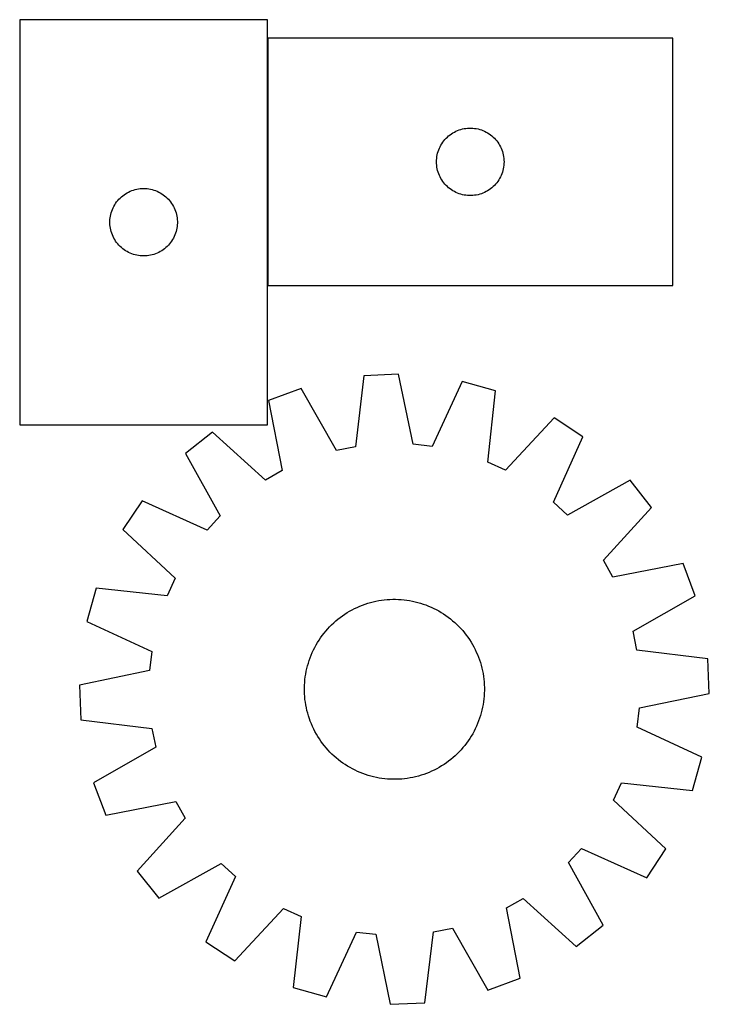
# Model space of a CAD drawing. Header units: millimetres. Extents: x 7 to 1489, y 7 to 462.
# Tile 5 of 5: x 1183 to 1489, y 24 to 462. Entities that reach past the tile are written whole.
import ezdxf

# ---------------------------------------------------------------- set-up
doc = ezdxf.new("R2010")
doc.units = ezdxf.units.MM
doc.layers.add('COMMON', color=5, linetype='CONTINUOUS', true_color=0x0000ff)
doc.layers.add('CUT', color=7, linetype='CONTINUOUS', true_color=0x000000)

msp = doc.modelspace()

# ---------------------------------------------------------------- linework, layer by layer
at = {"layer": 'COMMON'}
for p, q in [((1182.598178, 461.647768), (1182.598178, 351.647768)), ((1292.79818, 343.478822), (1292.79818, 453.478822))]:
    msp.add_line(p, q, dxfattribs=at)
at = {"layer": 'CUT'}
for p, q in [((1292.698179, 461.647768), (1182.698179, 461.647768)), ((1182.698179, 461.647768), (1182.698179, 281.647768)), ((1292.698179, 281.647768), (1292.698179, 461.647768)), ((1472.89818, 453.478822), (1292.89818, 453.478822)), ((1292.89818, 453.478822), (1292.89818, 343.478822)), ((1472.89818, 343.478822), (1472.89818, 453.478822)), ((1374.524524, 410.923977), (1375.176288, 411.338541)), ((1375.176288, 411.338541), (1375.848529, 411.719004)), ((1375.848529, 411.719004), (1376.539464, 412.064356)), ((1376.539464, 412.064356), (1377.247262, 412.373681)), ((1377.247262, 412.373681), (1377.970044, 412.64616)), ((1377.970044, 412.64616), (1378.705896, 412.88107)), ((1378.705896, 412.88107), (1379.452864, 413.077787)), ((1379.452864, 413.077787), (1380.208969, 413.235791)), ((1380.208969, 413.235791), (1380.972205, 413.354662)), ((1380.972205, 413.354662), (1381.740548, 413.434085)), ((1381.740548, 413.434085), (1382.511961, 413.473849)), ((1382.511961, 413.473849), (1383.284399, 413.473849)), ((1383.284399, 413.473849), (1384.055812, 413.434085)), ((1384.055812, 413.434085), (1384.824155, 413.354662)), ((1384.824155, 413.354662), (1385.587392, 413.235791)), ((1385.587392, 413.235791), (1386.343496, 413.077787)), ((1386.343496, 413.077787), (1387.090465, 412.88107)), ((1387.090465, 412.88107), (1387.826316, 412.64616)), ((1387.826316, 412.64616), (1388.549099, 412.373681)), ((1388.549099, 412.373681), (1389.256896, 412.064356)), ((1389.256896, 412.064356), (1389.947831, 411.719004)), ((1389.947831, 411.719004), (1390.620072, 411.338541)), ((1390.620072, 411.338541), (1391.271836, 410.923977)), ((1370.241547, 406.529265), (1370.672755, 407.170138)), ((1370.672755, 407.170138), (1371.136383, 407.787964)), ((1371.136383, 407.787964), (1371.631201, 408.381104)), ((1371.631201, 408.381104), (1372.155897, 408.947984)), ((1372.155897, 408.947984), (1372.70908, 409.487102)), ((1372.70908, 409.487102), (1373.289282, 409.997028)), ((1373.289282, 409.997028), (1373.894966, 410.47641)), ((1373.894966, 410.47641), (1374.524524, 410.923977)), ((1391.271836, 410.923977), (1391.901394, 410.47641)), ((1391.901394, 410.47641), (1392.507078, 409.997028)), ((1392.507078, 409.997028), (1393.08728, 409.487102)), ((1393.08728, 409.487102), (1393.640463, 408.947984)), ((1393.640463, 408.947984), (1394.165159, 408.381104)), ((1394.165159, 408.381104), (1394.659977, 407.787964)), ((1394.659977, 407.787964), (1395.123605, 407.170138)), ((1395.123605, 407.170138), (1395.554814, 406.529265)), ((1368.392764, 402.298889), (1368.608649, 403.040544)), ((1368.608649, 403.040544), (1368.862428, 403.770103)), ((1368.862428, 403.770103), (1369.153427, 404.48563)), ((1369.153427, 404.48563), (1369.480874, 405.185229)), ((1369.480874, 405.185229), (1369.843902, 405.867043)), ((1369.843902, 405.867043), (1370.241547, 406.529265)), ((1395.554814, 406.529265), (1395.952459, 405.867043)), ((1395.952459, 405.867043), (1396.315486, 405.185229)), ((1396.315486, 405.185229), (1396.642934, 404.48563)), ((1396.642934, 404.48563), (1396.933932, 403.770103)), ((1396.933932, 403.770103), (1397.187711, 403.040544)), ((1397.187711, 403.040544), (1397.403596, 402.298889)), ((1367.89818, 398.478822), (1367.918069, 399.251003)), ((1367.918069, 397.70664), (1367.89818, 398.478822)), ((1367.918069, 399.251003), (1367.977682, 400.021137)), ((1367.977682, 400.021137), (1368.076862, 400.78718)), ((1368.076862, 400.78718), (1368.215345, 401.547103)), ((1368.215345, 401.547103), (1368.392764, 402.298889)), ((1397.403596, 402.298889), (1397.581015, 401.547103)), ((1397.581015, 401.547103), (1397.719499, 400.78718)), ((1397.719499, 400.78718), (1397.818678, 400.021137)), ((1397.818678, 400.021137), (1397.878292, 399.251003)), ((1397.878292, 399.251003), (1397.89818, 398.478822)), ((1397.89818, 398.478822), (1397.878292, 397.70664)), ((1367.977682, 396.936507), (1367.918069, 397.70664)), ((1368.076862, 396.170463), (1367.977682, 396.936507)), ((1368.215345, 395.410541), (1368.076862, 396.170463)), ((1368.392764, 394.658755), (1368.215345, 395.410541)), ((1368.608649, 393.917099), (1368.392764, 394.658755)), ((1368.862428, 393.18754), (1368.608649, 393.917099)), ((1397.187711, 393.917099), (1396.933932, 393.18754)), ((1397.403596, 394.658755), (1397.187711, 393.917099)), ((1397.581015, 395.410541), (1397.403596, 394.658755)), ((1397.719499, 396.170463), (1397.581015, 395.410541)), ((1397.818678, 396.936507), (1397.719499, 396.170463)), ((1397.878292, 397.70664), (1397.818678, 396.936507)), ((1369.153427, 392.472013), (1368.862428, 393.18754)), ((1369.480874, 391.772415), (1369.153427, 392.472013)), ((1369.843902, 391.090601), (1369.480874, 391.772415)), ((1370.241547, 390.428379), (1369.843902, 391.090601)), ((1370.672755, 389.787505), (1370.241547, 390.428379)), ((1371.136383, 389.169679), (1370.672755, 389.787505)), ((1395.123605, 389.787505), (1394.659977, 389.169679)), ((1395.554814, 390.428379), (1395.123605, 389.787505)), ((1395.952459, 391.090601), (1395.554814, 390.428379)), ((1396.315486, 391.772415), (1395.952459, 391.090601)), ((1396.642934, 392.472013), (1396.315486, 391.772415)), ((1396.933932, 393.18754), (1396.642934, 392.472013)), ((1230.309958, 384.702047), (1230.991772, 385.065074)), ((1230.991772, 385.065074), (1231.691371, 385.392522)), ((1231.691371, 385.392522), (1232.406898, 385.68352)), ((1232.406898, 385.68352), (1233.136457, 385.937299)), ((1233.136457, 385.937299), (1233.878112, 386.153184)), ((1233.878112, 386.153184), (1234.629898, 386.330603)), ((1234.629898, 386.330603), (1235.389821, 386.469087)), ((1235.389821, 386.469087), (1236.155864, 386.568266)), ((1236.155864, 386.568266), (1236.925998, 386.627879)), ((1236.925998, 386.627879), (1237.698179, 386.647768)), ((1237.698179, 386.647768), (1238.47036, 386.627879)), ((1238.47036, 386.627879), (1239.240494, 386.568266)), ((1239.240494, 386.568266), (1240.006538, 386.469087)), ((1240.006538, 386.469087), (1240.76646, 386.330603)), ((1240.76646, 386.330603), (1241.518246, 386.153184)), ((1241.518246, 386.153184), (1242.259902, 385.937299)), ((1242.259902, 385.937299), (1242.98946, 385.68352)), ((1242.98946, 385.68352), (1243.704988, 385.392522)), ((1243.704988, 385.392522), (1244.404586, 385.065074)), ((1244.404586, 385.065074), (1245.0864, 384.702047)), ((1371.631201, 388.57654), (1371.136383, 389.169679)), ((1372.155897, 388.009659), (1371.631201, 388.57654)), ((1372.70908, 387.470541), (1372.155897, 388.009659)), ((1373.289282, 386.960615), (1372.70908, 387.470541)), ((1373.894966, 386.481233), (1373.289282, 386.960615)), ((1374.524524, 386.033667), (1373.894966, 386.481233)), ((1375.176288, 385.619102), (1374.524524, 386.033667)), ((1375.848529, 385.23864), (1375.176288, 385.619102)), ((1376.539464, 384.893288), (1375.848529, 385.23864)), ((1389.947831, 385.23864), (1389.256896, 384.893288)), ((1390.620072, 385.619102), (1389.947831, 385.23864)), ((1391.271836, 386.033667), (1390.620072, 385.619102)), ((1391.901394, 386.481233), (1391.271836, 386.033667)), ((1392.507078, 386.960615), (1391.901394, 386.481233)), ((1393.08728, 387.470541), (1392.507078, 386.960615)), ((1393.640463, 388.009659), (1393.08728, 387.470541)), ((1394.165159, 388.57654), (1393.640463, 388.009659)), ((1394.659977, 389.169679), (1394.165159, 388.57654)), ((1225.70059, 380.650982), (1226.179972, 381.256666)), ((1226.179972, 381.256666), (1226.689899, 381.836868)), ((1226.689899, 381.836868), (1227.229017, 382.390051)), ((1227.229017, 382.390051), (1227.795897, 382.914747)), ((1227.795897, 382.914747), (1228.389037, 383.409565)), ((1228.389037, 383.409565), (1229.006863, 383.873193)), ((1229.006863, 383.873193), (1229.647736, 384.304401)), ((1229.647736, 384.304401), (1230.309958, 384.702047)), ((1245.0864, 384.702047), (1245.748622, 384.304401)), ((1245.748622, 384.304401), (1246.389496, 383.873193)), ((1246.389496, 383.873193), (1247.007321, 383.409565)), ((1247.007321, 383.409565), (1247.600461, 382.914747)), ((1247.600461, 382.914747), (1248.167341, 382.390051)), ((1248.167341, 382.390051), (1248.70646, 381.836868)), ((1248.70646, 381.836868), (1249.216386, 381.256666)), ((1249.216386, 381.256666), (1249.695768, 380.650982)), ((1377.247262, 384.583962), (1376.539464, 384.893288)), ((1377.970044, 384.311483), (1377.247262, 384.583962)), ((1378.705896, 384.076574), (1377.970044, 384.311483)), ((1379.452864, 383.879856), (1378.705896, 384.076574)), ((1380.208969, 383.721852), (1379.452864, 383.879856)), ((1380.972205, 383.602982), (1380.208969, 383.721852)), ((1381.740548, 383.523559), (1380.972205, 383.602982)), ((1382.511961, 383.483795), (1381.740548, 383.523559)), ((1383.284399, 383.483795), (1382.511961, 383.483795)), ((1384.055812, 383.523559), (1383.284399, 383.483795)), ((1384.824155, 383.602982), (1384.055812, 383.523559)), ((1385.587392, 383.721852), (1384.824155, 383.602982)), ((1386.343496, 383.879856), (1385.587392, 383.721852)), ((1387.090465, 384.076574), (1386.343496, 383.879856)), ((1387.826316, 384.311483), (1387.090465, 384.076574)), ((1388.549099, 384.583962), (1387.826316, 384.311483)), ((1389.256896, 384.893288), (1388.549099, 384.583962)), ((1223.295931, 375.840053), (1223.530841, 376.575904)), ((1223.530841, 376.575904), (1223.80332, 377.298687)), ((1223.80332, 377.298687), (1224.112645, 378.006484)), ((1224.112645, 378.006484), (1224.457997, 378.697419)), ((1224.457997, 378.697419), (1224.83846, 379.36966)), ((1224.83846, 379.36966), (1225.253024, 380.021424)), ((1225.253024, 380.021424), (1225.70059, 380.650982)), ((1249.695768, 380.650982), (1250.143334, 380.021424)), ((1250.143334, 380.021424), (1250.557899, 379.36966)), ((1250.557899, 379.36966), (1250.938361, 378.697419)), ((1250.938361, 378.697419), (1251.283713, 378.006484)), ((1251.283713, 378.006484), (1251.593039, 377.298687)), ((1251.593039, 377.298687), (1251.865518, 376.575904)), ((1251.865518, 376.575904), (1252.100427, 375.840053)), ((1222.703152, 372.033987), (1222.742916, 372.8054)), ((1222.703152, 371.261549), (1222.703152, 372.033987)), ((1222.742916, 372.8054), (1222.822339, 373.573743)), ((1222.822339, 373.573743), (1222.94121, 374.336979)), ((1222.94121, 374.336979), (1223.099214, 375.093084)), ((1223.099214, 375.093084), (1223.295931, 375.840053)), ((1252.100427, 375.840053), (1252.297145, 375.093084)), ((1252.297145, 375.093084), (1252.455148, 374.336979)), ((1252.455148, 374.336979), (1252.574019, 373.573743)), ((1252.574019, 373.573743), (1252.653442, 372.8054)), ((1252.653442, 372.8054), (1252.693206, 372.033987)), ((1252.693206, 372.033987), (1252.693206, 371.261549)), ((1222.742916, 370.490136), (1222.703152, 371.261549)), ((1222.822339, 369.721793), (1222.742916, 370.490136)), ((1222.94121, 368.958557), (1222.822339, 369.721793)), ((1223.099214, 368.202452), (1222.94121, 368.958557)), ((1223.295931, 367.455484), (1223.099214, 368.202452)), ((1252.297145, 368.202452), (1252.100427, 367.455484)), ((1252.455148, 368.958557), (1252.297145, 368.202452)), ((1252.574019, 369.721793), (1252.455148, 368.958557)), ((1252.653442, 370.490136), (1252.574019, 369.721793)), ((1252.693206, 371.261549), (1252.653442, 370.490136)), ((1223.530841, 366.719632), (1223.295931, 367.455484)), ((1223.80332, 365.99685), (1223.530841, 366.719632)), ((1224.112645, 365.289052), (1223.80332, 365.99685)), ((1224.457997, 364.598117), (1224.112645, 365.289052)), ((1224.83846, 363.925876), (1224.457997, 364.598117)), ((1225.253024, 363.274112), (1224.83846, 363.925876)), ((1225.70059, 362.644554), (1225.253024, 363.274112)), ((1250.143334, 363.274112), (1249.695768, 362.644554)), ((1250.557899, 363.925876), (1250.143334, 363.274112)), ((1250.938361, 364.598117), (1250.557899, 363.925876)), ((1251.283713, 365.289052), (1250.938361, 364.598117)), ((1251.593039, 365.99685), (1251.283713, 365.289052)), ((1251.865518, 366.719632), (1251.593039, 365.99685)), ((1252.100427, 367.455484), (1251.865518, 366.719632)), ((1226.179972, 362.03887), (1225.70059, 362.644554)), ((1226.689899, 361.458668), (1226.179972, 362.03887)), ((1227.229017, 360.905485), (1226.689899, 361.458668)), ((1227.795897, 360.380789), (1227.229017, 360.905485)), ((1228.389037, 359.885971), (1227.795897, 360.380789)), ((1229.006863, 359.422343), (1228.389037, 359.885971)), ((1229.647736, 358.991135), (1229.006863, 359.422343)), ((1230.309958, 358.593489), (1229.647736, 358.991135)), ((1245.748622, 358.991135), (1245.0864, 358.593489)), ((1246.389496, 359.422343), (1245.748622, 358.991135)), ((1247.007321, 359.885971), (1246.389496, 359.422343)), ((1247.600461, 360.380789), (1247.007321, 359.885971)), ((1248.167341, 360.905485), (1247.600461, 360.380789)), ((1248.70646, 361.458668), (1248.167341, 360.905485)), ((1249.216386, 362.03887), (1248.70646, 361.458668)), ((1249.695768, 362.644554), (1249.216386, 362.03887)), ((1230.991772, 358.230462), (1230.309958, 358.593489)), ((1231.691371, 357.903015), (1230.991772, 358.230462)), ((1232.406898, 357.612016), (1231.691371, 357.903015)), ((1233.136457, 357.358237), (1232.406898, 357.612016)), ((1233.878112, 357.142352), (1233.136457, 357.358237)), ((1234.629898, 356.964933), (1233.878112, 357.142352)), ((1235.389821, 356.82645), (1234.629898, 356.964933)), ((1236.155864, 356.72727), (1235.389821, 356.82645)), ((1236.925998, 356.667657), (1236.155864, 356.72727)), ((1237.698179, 356.647768), (1236.925998, 356.667657)), ((1238.47036, 356.667657), (1237.698179, 356.647768)), ((1239.240494, 356.72727), (1238.47036, 356.667657)), ((1240.006538, 356.82645), (1239.240494, 356.72727)), ((1240.76646, 356.964933), (1240.006538, 356.82645)), ((1241.518246, 357.142352), (1240.76646, 356.964933)), ((1242.259902, 357.358237), (1241.518246, 357.142352)), ((1242.98946, 357.612016), (1242.259902, 357.358237)), ((1243.704988, 357.903015), (1242.98946, 357.612016)), ((1244.404586, 358.230462), (1243.704988, 357.903015)), ((1245.0864, 358.593489), (1244.404586, 358.230462)), ((1292.89818, 343.478822), (1472.89818, 343.478822)), ((1335.631172, 303.440164), (1331.80765, 271.906762)), ((1351.003697, 304.085156), (1335.631172, 303.440164)), ((1357.455252, 272.98287), (1351.003697, 304.085156)), ((1307.655616, 297.797994), (1293.234789, 292.434199)), ((1323.402544, 270.211603), (1307.655616, 297.797994)), ((1379.353558, 300.806256), (1365.972816, 271.997742)), ((1394.173012, 296.669308), (1379.353558, 300.806256)), ((1390.69767, 265.095636), (1394.173012, 296.669308)), ((1293.234789, 292.434199), (1299.34276, 261.262618)), ((1420.122097, 284.7903), (1398.493934, 261.526652)), ((1432.937847, 276.276366), (1420.122097, 284.7903)), ((1182.698179, 281.647768), (1292.698179, 281.647768)), ((1268.37198, 278.423254), (1256.314463, 268.865701)), ((1291.872863, 257.053105), (1268.37198, 278.423254)), ((1419.8758, 247.321959), (1432.937847, 276.276366)), ((1331.80765, 271.906762), (1323.402544, 270.211603)), ((1365.972816, 271.997742), (1357.455252, 272.98287)), ((1256.314463, 268.865701), (1271.756037, 241.107233)), ((1398.493934, 261.526652), (1390.69767, 265.095636)), ((1299.34276, 261.262618), (1291.872863, 257.053105)), ((1453.946078, 256.96005), (1426.18761, 241.518476)), ((1463.503631, 244.902532), (1453.946078, 256.96005)), ((1236.998147, 247.857471), (1228.484212, 235.04172)), ((1265.952553, 234.795423), (1236.998147, 247.857471)), ((1426.18761, 241.518476), (1419.8758, 247.321959)), ((1271.756037, 241.107233), (1265.952553, 234.795423)), ((1442.133482, 221.40165), (1463.503631, 244.902532)), ((1228.484212, 235.04172), (1251.74786, 213.413557)), ((1446.342995, 213.931752), (1442.133482, 221.40165)), ((1477.514576, 220.039724), (1446.342995, 213.931752)), ((1482.878371, 205.618897), (1477.514576, 220.039724)), ((1251.74786, 213.413557), (1248.178876, 205.617294)), ((1216.605204, 209.092635), (1212.468256, 194.273181)), ((1248.178876, 205.617294), (1216.605204, 209.092635)), ((1333.771753, 201.011356), (1334.93886, 201.477045)), ((1334.93886, 201.477045), (1336.12002, 201.905845)), ((1336.12002, 201.905845), (1337.314065, 202.297332)), ((1337.314065, 202.297332), (1338.519818, 202.651121)), ((1338.519818, 202.651121), (1339.736089, 202.966861)), ((1339.736089, 202.966861), (1340.961678, 203.244241)), ((1340.961678, 203.244241), (1342.195374, 203.482988)), ((1342.195374, 203.482988), (1343.435961, 203.682865)), ((1343.435961, 203.682865), (1344.682214, 203.843676)), ((1344.682214, 203.843676), (1345.932903, 203.965263)), ((1345.932903, 203.965263), (1347.186794, 204.047503)), ((1347.186794, 204.047503), (1348.44265, 204.090318)), ((1348.44265, 204.090318), (1349.699231, 204.093664)), ((1349.699231, 204.093664), (1350.955297, 204.057539)), ((1350.955297, 204.057539), (1352.209609, 203.981977)), ((1352.209609, 203.981977), (1353.460928, 203.867054)), ((1353.460928, 203.867054), (1354.708019, 203.712882)), ((1354.708019, 203.712882), (1355.949653, 203.519615)), ((1355.949653, 203.519615), (1357.184604, 203.287442)), ((1357.184604, 203.287442), (1358.411652, 203.016593)), ((1358.411652, 203.016593), (1359.629587, 202.707335)), ((1359.629587, 202.707335), (1360.837208, 202.359973)), ((1360.837208, 202.359973), (1362.033321, 201.974851)), ((1362.033321, 201.974851), (1363.216747, 201.552348)), ((1363.216747, 201.552348), (1364.386319, 201.09288)), ((1455.291979, 189.871969), (1482.878371, 205.618897)), ((1326.090169, 196.761692), (1327.127582, 197.470763)), ((1327.127582, 197.470763), (1328.186755, 198.146898)), ((1328.186755, 198.146898), (1329.266644, 198.78943)), ((1329.266644, 198.78943), (1330.366182, 199.397725)), ((1330.366182, 199.397725), (1331.484285, 199.971182)), ((1331.484285, 199.971182), (1332.619849, 200.509236)), ((1332.619849, 200.509236), (1333.771753, 201.011356)), ((1364.386319, 201.09288), (1365.540881, 200.596903)), ((1365.540881, 200.596903), (1366.679294, 200.064905)), ((1366.679294, 200.064905), (1367.800435, 199.49741)), ((1367.800435, 199.49741), (1368.903197, 198.89498)), ((1368.903197, 198.89498), (1369.986492, 198.258209)), ((1369.986492, 198.258209), (1371.049252, 197.587724)), ((1371.049252, 197.587724), (1372.090426, 196.884188)), ((1212.468256, 194.273181), (1241.27677, 180.892439)), ((1320.378368, 191.856988), (1321.264539, 192.747891)), ((1321.264539, 192.747891), (1322.178256, 193.610519)), ((1322.178256, 193.610519), (1323.118619, 194.444021)), ((1323.118619, 194.444021), (1324.084698, 195.247574)), ((1324.084698, 195.247574), (1325.075541, 196.020386)), ((1325.075541, 196.020386), (1326.090169, 196.761692)), ((1372.090426, 196.884188), (1373.108988, 196.148296)), ((1373.108988, 196.148296), (1374.103933, 195.380773)), ((1374.103933, 195.380773), (1375.074278, 194.582376)), ((1375.074278, 194.582376), (1376.019066, 193.753894)), ((1376.019066, 193.753894), (1376.937365, 192.896145)), ((1376.937365, 192.896145), (1377.828268, 192.009974)), ((1317.126217, 188.028611), (1317.89374, 189.023556)), ((1317.89374, 189.023556), (1318.692137, 189.993901)), ((1318.692137, 189.993901), (1319.520618, 190.938689)), ((1319.520618, 190.938689), (1320.378368, 191.856988)), ((1377.828268, 192.009974), (1378.690896, 191.096256)), ((1378.690896, 191.096256), (1379.524398, 190.155894)), ((1379.524398, 190.155894), (1380.327951, 189.189815)), ((1380.327951, 189.189815), (1381.100763, 188.198972)), ((1381.100763, 188.198972), (1381.842069, 187.184343)), ((1456.987139, 181.466863), (1455.291979, 189.871969)), ((1313.777102, 182.720058), (1314.379532, 183.82282)), ((1314.379532, 183.82282), (1315.016304, 184.906115)), ((1315.016304, 184.906115), (1315.686788, 185.968875)), ((1315.686788, 185.968875), (1316.390324, 187.010049)), ((1316.390324, 187.010049), (1317.126217, 188.028611)), ((1381.842069, 187.184343), (1382.55114, 186.146931)), ((1382.55114, 186.146931), (1383.227275, 185.087757)), ((1383.227275, 185.087757), (1383.869807, 184.007869)), ((1383.869807, 184.007869), (1384.478102, 182.90833)), ((1241.27677, 180.892439), (1240.291643, 172.374875)), ((1312.181632, 179.305942), (1312.67761, 180.460504)), ((1312.67761, 180.460504), (1313.209608, 181.598917)), ((1313.209608, 181.598917), (1313.777102, 182.720058)), ((1384.478102, 182.90833), (1385.051559, 181.790228)), ((1385.051559, 181.790228), (1385.589613, 180.654664)), ((1385.589613, 180.654664), (1386.091733, 179.50276)), ((1386.091733, 179.50276), (1386.557422, 178.335652)), ((1488.520541, 177.643341), (1456.987139, 181.466863)), ((1310.567178, 174.54921), (1310.914539, 175.756831)), ((1310.914539, 175.756831), (1311.299662, 176.952944)), ((1311.299662, 176.952944), (1311.722165, 178.13637)), ((1311.722165, 178.13637), (1312.181632, 179.305942)), ((1386.557422, 178.335652), (1386.986222, 177.154493)), ((1386.986222, 177.154493), (1387.377709, 175.960448)), ((1387.377709, 175.960448), (1387.731498, 174.754694)), ((1489.165533, 162.270816), (1488.520541, 177.643341)), ((1240.291643, 172.374875), (1209.189357, 165.92332)), ((1309.56163, 169.627642), (1309.754898, 170.869276)), ((1309.754898, 170.869276), (1309.987071, 172.104227)), ((1309.987071, 172.104227), (1310.25792, 173.331275)), ((1310.25792, 173.331275), (1310.567178, 174.54921)), ((1387.731498, 174.754694), (1388.047238, 173.538423)), ((1388.047238, 173.538423), (1388.324618, 172.312835)), ((1388.324618, 172.312835), (1388.563365, 171.079139)), ((1388.563365, 171.079139), (1388.763242, 169.838552)), ((1309.216974, 165.87492), (1309.292536, 167.129232)), ((1309.292536, 167.129232), (1309.407459, 168.380551)), ((1309.407459, 168.380551), (1309.56163, 169.627642)), ((1388.763242, 169.838552), (1388.924053, 168.592299)), ((1388.924053, 168.592299), (1389.045639, 167.341609)), ((1389.045639, 167.341609), (1389.12788, 166.087718)), ((1209.189357, 165.92332), (1209.834348, 150.550795)), ((1309.180848, 164.618854), (1309.216974, 165.87492)), ((1309.184194, 163.362273), (1309.180848, 164.618854)), ((1309.227009, 162.106417), (1309.184194, 163.362273)), ((1309.30925, 160.852526), (1309.227009, 162.106417)), ((1389.137916, 162.319215), (1389.062354, 161.064904)), ((1389.12788, 166.087718), (1389.170695, 164.831862)), ((1389.174041, 163.575281), (1389.137916, 162.319215)), ((1389.170695, 164.831862), (1389.174041, 163.575281)), ((1458.063247, 155.819261), (1489.165533, 162.270816)), ((1309.430836, 159.601837), (1309.30925, 160.852526)), ((1309.591647, 158.355584), (1309.430836, 159.601837)), ((1309.791525, 157.114997), (1309.591647, 158.355584)), ((1388.793259, 158.566493), (1388.599992, 157.324859)), ((1388.947431, 159.813585), (1388.793259, 158.566493)), ((1389.062354, 161.064904), (1388.947431, 159.813585)), ((1310.030272, 155.881301), (1309.791525, 157.114997)), ((1310.307652, 154.655712), (1310.030272, 155.881301)), ((1310.623392, 153.439441), (1310.307652, 154.655712)), ((1310.97718, 152.233688), (1310.623392, 153.439441)), ((1387.787712, 153.644925), (1387.44035, 152.437305)), ((1388.09697, 154.862861), (1387.787712, 153.644925)), ((1388.367819, 156.089909), (1388.09697, 154.862861)), ((1388.599992, 157.324859), (1388.367819, 156.089909)), ((1457.078119, 147.301697), (1458.063247, 155.819261)), ((1209.834348, 150.550795), (1241.36775, 146.727273)), ((1311.368667, 151.039643), (1310.97718, 152.233688)), ((1311.797467, 149.858483), (1311.368667, 151.039643)), ((1312.263157, 148.691376), (1311.797467, 149.858483)), ((1386.173257, 148.888194), (1385.67728, 147.733632)), ((1386.632724, 150.057765), (1386.173257, 148.888194)), ((1387.055228, 151.241191), (1386.632724, 150.057765)), ((1387.44035, 152.437305), (1387.055228, 151.241191)), ((1241.36775, 146.727273), (1243.06291, 138.322167)), ((1312.765276, 147.539472), (1312.263157, 148.691376)), ((1313.30333, 146.403908), (1312.765276, 147.539472)), ((1313.876787, 145.285805), (1313.30333, 146.403908)), ((1314.485082, 144.186267), (1313.876787, 145.285805)), ((1384.577787, 145.474078), (1383.975357, 144.371316)), ((1385.145282, 146.595219), (1384.577787, 145.474078)), ((1385.67728, 147.733632), (1385.145282, 146.595219)), ((1485.886633, 133.920954), (1457.078119, 147.301697)), ((1315.127614, 143.106378), (1314.485082, 144.186267)), ((1315.803749, 142.047205), (1315.127614, 143.106378)), ((1316.51282, 141.009792), (1315.803749, 142.047205)), ((1317.254127, 139.995164), (1316.51282, 141.009792)), ((1381.228673, 140.165524), (1380.46115, 139.17058)), ((1381.964565, 141.184086), (1381.228673, 140.165524)), ((1382.668101, 142.225261), (1381.964565, 141.184086)), ((1383.338586, 143.28802), (1382.668101, 142.225261)), ((1383.975357, 144.371316), (1383.338586, 143.28802)), ((1243.06291, 138.322167), (1215.476518, 122.575239)), ((1318.026938, 139.004321), (1317.254127, 139.995164)), ((1318.830491, 138.038242), (1318.026938, 139.004321)), ((1319.663993, 137.097879), (1318.830491, 138.038242)), ((1320.526621, 136.184162), (1319.663993, 137.097879)), ((1321.417524, 135.297991), (1320.526621, 136.184162)), ((1377.976522, 136.337148), (1377.090351, 135.446244)), ((1378.834271, 137.255446), (1377.976522, 136.337148)), ((1379.662753, 138.200234), (1378.834271, 137.255446)), ((1380.46115, 139.17058), (1379.662753, 138.200234)), ((1322.335823, 134.440241), (1321.417524, 135.297991)), ((1323.280611, 133.61176), (1322.335823, 134.440241)), ((1324.250956, 132.813363), (1323.280611, 133.61176)), ((1325.245901, 132.04584), (1324.250956, 132.813363)), ((1326.264463, 131.309947), (1325.245901, 132.04584)), ((1327.305638, 130.606411), (1326.264463, 131.309947)), ((1372.26472, 131.432443), (1371.227308, 130.723372)), ((1373.279349, 132.17375), (1372.26472, 131.432443)), ((1374.270192, 132.946561), (1373.279349, 132.17375)), ((1375.236271, 133.750114), (1374.270192, 132.946561)), ((1376.176633, 134.583616), (1375.236271, 133.750114)), ((1377.090351, 135.446244), (1376.176633, 134.583616)), ((1481.749685, 119.101501), (1485.886633, 133.920954)), ((1328.368397, 129.935927), (1327.305638, 130.606411)), ((1329.451693, 129.299156), (1328.368397, 129.935927)), ((1330.554455, 128.696725), (1329.451693, 129.299156)), ((1331.675596, 128.129231), (1330.554455, 128.696725)), ((1332.814009, 127.597233), (1331.675596, 128.129231)), ((1333.968571, 127.101255), (1332.814009, 127.597233)), ((1335.138142, 126.641788), (1333.968571, 127.101255)), ((1364.583137, 127.18278), (1363.416029, 126.71709)), ((1365.735041, 127.684899), (1364.583137, 127.18278)), ((1366.870605, 128.222953), (1365.735041, 127.684899)), ((1367.988707, 128.796411), (1366.870605, 128.222953)), ((1369.088245, 129.404705), (1367.988707, 128.796411)), ((1370.168134, 130.047237), (1369.088245, 129.404705)), ((1371.227308, 130.723372), (1370.168134, 130.047237)), ((1215.476518, 122.575239), (1220.840314, 108.154412)), ((1336.321568, 126.219285), (1335.138142, 126.641788)), ((1337.517682, 125.834162), (1336.321568, 126.219285)), ((1338.725302, 125.486801), (1337.517682, 125.834162)), ((1339.943237, 125.177543), (1338.725302, 125.486801)), ((1341.170286, 124.906694), (1339.943237, 125.177543)), ((1342.405236, 124.674521), (1341.170286, 124.906694)), ((1343.64687, 124.481253), (1342.405236, 124.674521)), ((1344.893962, 124.327082), (1343.64687, 124.481253)), ((1346.145281, 124.212159), (1344.893962, 124.327082)), ((1347.399592, 124.136597), (1346.145281, 124.212159)), ((1348.655658, 124.100471), (1347.399592, 124.136597)), ((1349.912239, 124.103817), (1348.655658, 124.100471)), ((1351.168095, 124.146632), (1349.912239, 124.103817)), ((1352.421986, 124.228873), (1351.168095, 124.146632)), ((1353.672676, 124.350459), (1352.421986, 124.228873)), ((1354.918929, 124.51127), (1353.672676, 124.350459)), ((1356.159516, 124.711148), (1354.918929, 124.51127)), ((1357.393212, 124.949895), (1356.159516, 124.711148)), ((1358.6188, 125.227275), (1357.393212, 124.949895)), ((1359.835071, 125.543015), (1358.6188, 125.227275)), ((1361.040825, 125.896803), (1359.835071, 125.543015)), ((1362.23487, 126.28829), (1361.040825, 125.896803)), ((1363.416029, 126.71709), (1362.23487, 126.28829)), ((1446.607029, 114.780579), (1450.176013, 122.576842)), ((1450.176013, 122.576842), (1481.749685, 119.101501)), ((1220.840314, 108.154412), (1252.011894, 114.262383)), ((1252.011894, 114.262383), (1256.221407, 106.792486)), ((1469.870677, 93.152416), (1446.607029, 114.780579)), ((1256.221407, 106.792486), (1234.851258, 83.291603)), ((1426.598853, 87.086902), (1432.402336, 93.398712)), ((1432.402336, 93.398712), (1461.356743, 80.336665)), ((1461.356743, 80.336665), (1469.870677, 93.152416)), ((1234.851258, 83.291603), (1244.408811, 71.234086)), ((1244.408811, 71.234086), (1272.167279, 86.67566)), ((1272.167279, 86.67566), (1278.479089, 80.872176)), ((1442.040427, 59.328434), (1426.598853, 87.086902)), ((1278.479089, 80.872176), (1265.417042, 51.91777)), ((1399.012129, 66.931517), (1406.482027, 71.14103)), ((1406.482027, 71.14103), (1429.982909, 49.770881)), ((1278.232793, 43.403835), (1299.860956, 66.667483)), ((1299.860956, 66.667483), (1307.657219, 63.098499)), ((1405.120101, 35.759937), (1399.012129, 66.931517)), ((1307.657219, 63.098499), (1304.181878, 31.524827)), ((1366.54724, 56.287373), (1374.952346, 57.982533)), ((1374.952346, 57.982533), (1390.699274, 30.396141)), ((1429.982909, 49.770881), (1442.040427, 59.328434)), ((1319.001331, 27.387879), (1332.382074, 56.196394)), ((1332.382074, 56.196394), (1340.899638, 55.211266)), ((1340.899638, 55.211266), (1347.351193, 24.10898)), ((1362.723718, 24.753972), (1366.54724, 56.287373)), ((1265.417042, 51.91777), (1278.232793, 43.403835)), ((1390.699274, 30.396141), (1405.120101, 35.759937)), ((1304.181878, 31.524827), (1319.001331, 27.387879)), ((1347.351193, 24.10898), (1362.723718, 24.753972))]:
    msp.add_line(p, q, dxfattribs=at)

doc.saveas('drawing.dxf')
